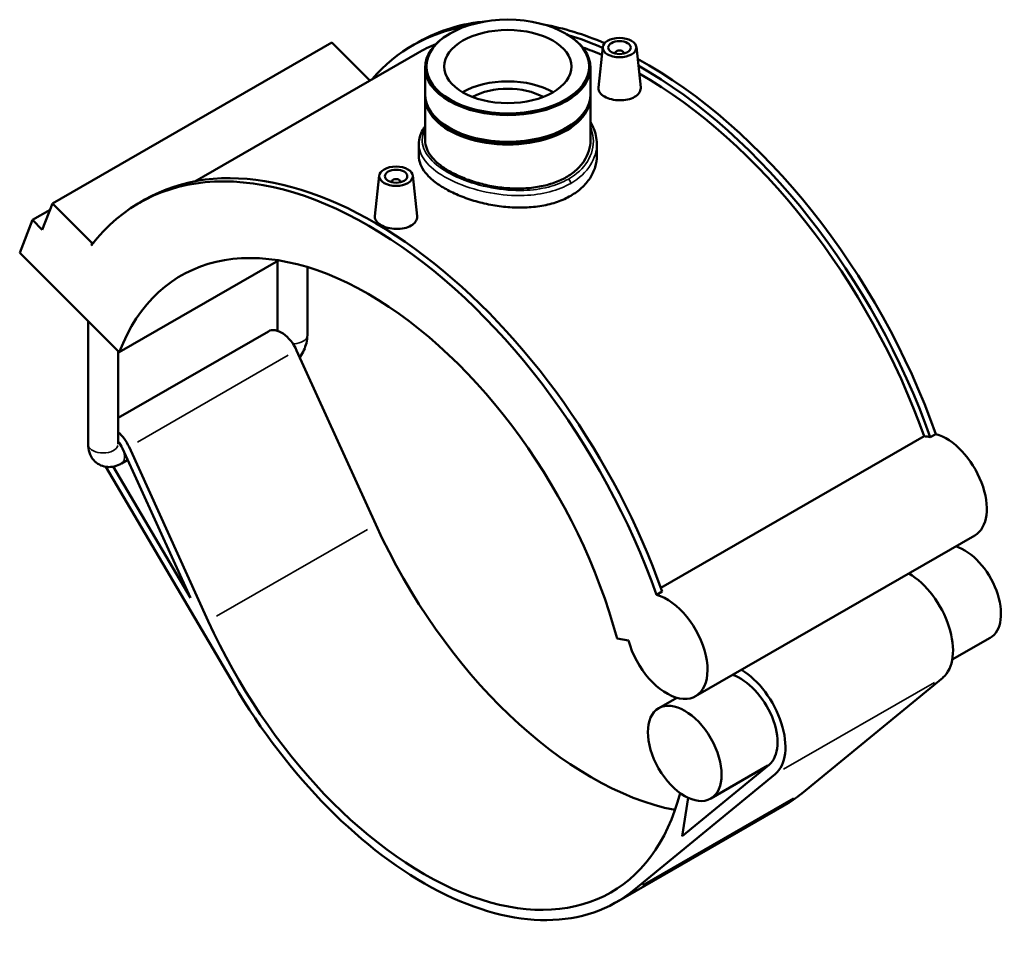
# Model space of a CAD drawing. Header units: inches. Extents: x -0.9 to 60.9, y -1.4 to 50.2.
# Tile 7 of 7: x 43.6 to 60.9, y 34.1 to 50.2. Entities that reach past the tile are written whole.
import ezdxf

# ---------------------------------------------------------------- set-up
doc = ezdxf.new("R2010")
doc.units = ezdxf.units.IN
doc.header["$MEASUREMENT"] = 0
doc.layers.add('Visible (ANSI)', color=7, linetype='Continuous', lineweight=50)
doc.layers.add('Visible Narrow (ANSI)', color=7, linetype='Continuous', lineweight=35)

msp = doc.modelspace()

# ---------------------------------------------------------------- linework, layer by layer
at = {"layer": 'Visible (ANSI)'}
for p, q in [((51.18, 49.933), (51.165, 49.924)), ((53.207, 49.933), (53.223, 49.924)), ((49.106, 49.774), (44.206, 46.952)), ((49.106, 49.774), (49.774, 49.109)), ((50.532, 49.727), (50.63, 49.784)), ((50.611, 49.591), (46.701, 47.339)), ((53.859, 49.697), (53.783, 48.987)), ((54.075, 49.59), (54.075, 49.582)), ((54.233, 49.59), (54.233, 49.582)), ((54.449, 49.697), (54.525, 48.988)), ((50.744, 49.336), (50.744, 48.868)), ((53.644, 49.336), (53.644, 48.868)), ((50.744, 48.82), (50.744, 48.055)), ((53.644, 48.82), (53.644, 48.055)), ((51.179, 48.272), (51.165, 48.28)), ((53.209, 48.272), (53.223, 48.28)), ((50.632, 47.996), (50.632, 47.786)), ((53.755, 47.996), (53.755, 47.786)), ((49.939, 47.439), (49.863, 46.73)), ((50.155, 47.325), (50.155, 47.332)), ((50.312, 47.325), (50.312, 47.332)), ((50.528, 47.439), (50.604, 46.731)), ((45.73, 46.962), (45.828, 47.018)), ((44.164, 46.842), (43.854, 46.663)), ((44.028, 46.489), (44.206, 46.952)), ((44.206, 46.952), (44.905, 46.256)), ((43.631, 46.084), (43.854, 46.663)), ((43.854, 46.663), (44.028, 46.489)), ((44.905, 46.256), (44.888, 46.211)), ((44.937, 46.274), (44.905, 46.256)), ((45.378, 44.344), (43.631, 46.084)), ((45.378, 44.344), (48.171, 45.953)), ((48.152, 44.716), (48.152, 45.941)), ((48.678, 44.638), (48.678, 45.835)), ((44.831, 42.725), (44.831, 44.889)), ((47.995, 44.706), (45.356, 43.187)), ((45.356, 42.725), (45.356, 44.365)), ((48.489, 44.373), (49.877, 41.317)), ((54.877, 40.206), (59.498, 42.867)), ((59.605, 42.849), (59.703, 42.905)), ((46.937, 39.624), (45.549, 42.68)), ((45.436, 42.652), (46.625, 40.033)), ((45.143, 42.33), (47.385, 38.515)), ((46.625, 40.033), (45.273, 42.333)), ((45.527, 42.451), (45.415, 42.387)), ((60.388, 41.126), (55.487, 38.304)), ((54.802, 40.083), (54.9, 40.14)), ((54.11, 39.315), (54.311, 39.284)), ((60.655, 39.33), (59.992, 38.948)), ((59.824, 38.63), (57.351, 36.599)), ((55.16, 38.277), (54.842, 38.094)), ((56.777, 37.102), (55.252, 35.849)), ((56.757, 37.086), (55.755, 36.509)), ((54.411, 34.906), (56.884, 36.937)), ((55.252, 35.849), (55.356, 36.523)), ((57.041, 36.385), (54.101, 34.691))]:
    msp.add_line(p, q, dxfattribs=at)
for centre, major_axis, ratio, start_param, end_param in [((54.644, 42.814), (-4.014, 6.97), 0.578093, 6.017956, 6.283185), ((54.546, 42.758), (-4.014, 6.97), 0.578093, 6.074645, 6.48154), ((52.194, 49.336), (-1.45, 0), 0.575862, 5.50164, 10.206324), ((54.644, 42.814), (-4.014, 6.97), 0.578093, 5.632354, 5.825836), ((54.546, 42.758), (-3.935, 6.833), 0.578093, 6.204576, 6.283185), ((54.546, 42.758), (4.014, -6.97), 0.578093, 2.479478, 2.587251), ((54.546, 42.758), (-3.935, 6.833), 0.578093, 5.625916, 5.687142), ((54.154, 49.59), (-0.0787, 0), 0.575862, 2.972903, 6.451874), ((54.644, 42.814), (-4.014, 6.97), 0.578093, 4.403461, 5.530089), ((54.546, 42.758), (4.014, -6.97), 0.578093, 1.261868, 2.369044), ((54.546, 42.758), (-3.935, 6.833), 0.578093, 4.406283, 5.508216), ((52.194, 48.451), (1.115, 0), 0.575862, 0.779143, 2.362449), ((52.194, 48.451), (0.892, 0), 0.575862, 0.801261, 2.340332), ((52.194, 48.82), (-1.45, 0), 0.575862, 6.254268, 9.453695), ((52.194, 48.868), (1.45, 0), 0.575862, 3.141593, 6.283185), ((52.194, 48.836), (-1.43, 0), 0.575862, 0.341681, 2.799911), ((52.194, 48.852), (-1.43, 0), 0.575862, 0.781546, 2.360047), ((49.744, 39.992), (-4.014, 6.97), 0.578093, 4.403461, 6.523097), ((49.842, 40.049), (-4.014, 6.97), 0.578093, 4.403461, 6.283185), ((50.234, 47.332), (-0.0787, 0), 0.575862, 2.972903, 6.451874), ((49.744, 39.992), (-3.279, 5.694), 0.578093, 4.27799, 6.721451), ((48.224, 44.308), (-0.23, 0.399), 0.578093, 4.547066, 6.283185), ((45.284, 42.615), (-0.23, 0.399), 0.578093, 4.547066, 5.275437), ((59.785, 41.945), (-0.504, 0.876), 0.578093, 5.755193, 5.912933), ((59.883, 42.002), (0.504, -0.876), 0.578093, 0, 2.6136), ((45.284, 42.615), (0.131, -0.228), 0.578093, 1.405474, 1.958351), ((53.664, 42.25), (3.279, -5.694), 0.578093, 4.547066, 5.820235), ((60.199, 40.123), (0.457, -0.793), 0.578093, 0, 2.579834), ((59.218, 39.559), (0.555, -0.964), 0.578093, 0.096056, 2.341012), ((54.983, 39.18), (0.504, -0.876), 0.578093, 4.27799, 8.896785), ((50.724, 40.557), (3.279, -5.694), 0.578093, 4.547066, 6.813999), ((56.278, 37.866), (0.555, -0.964), 0.578093, 0.096056, 2.341012), ((56.278, 37.866), (0.457, -0.793), 0.578093, 0.096056, 2.579834), ((50.724, 40.557), (3.377, -5.865), 0.578093, 4.727678, 6.379241), ((53.664, 42.25), (3.377, -5.865), 0.578093, 0, 0.096056)]:
    msp.add_ellipse(centre, major_axis=major_axis, ratio=ratio, start_param=start_param, end_param=end_param, dxfattribs=at)
for centre, major_axis, ratio in [((52.194, 49.354), (-1.428, 0), 0.575862), ((52.194, 49.354), (1.115, 0), 0.575862), ((54.154, 49.686), (-0.295, 0), 0.575862), ((54.154, 49.686), (0.197, 0), 0.575862), ((50.234, 47.429), (0.295, 0), 0.575862), ((50.234, 47.429), (0.197, 0), 0.575862), ((55.298, 37.301), (-0.457, 0.793), 0.578093)]:
    msp.add_ellipse(centre, major_axis=major_axis, ratio=ratio, dxfattribs=at)
for points, knots in [([(54.417, 48.82), (54.384, 48.801), (54.342, 48.785), (54.25, 48.764), (54.201, 48.76), (54.107, 48.762), (54.058, 48.768), (53.966, 48.791), (53.924, 48.808), (53.859, 48.846), (53.83, 48.87), (53.792, 48.921), (53.782, 48.949), (53.782, 48.979), (53.783, 48.983), (53.783, 48.987)], [0, 0, 0, 0, 0.355525, 0.355525, 0.711051, 0.711051, 1.066409, 1.066409, 1.421766, 1.421766, 1.777124, 1.777124, 2.132482, 2.132482, 2.189716, 2.189716, 2.189716, 2.189716]), ([(54.525, 48.988), (54.525, 48.984), (54.525, 48.979), (54.525, 48.947), (54.516, 48.917), (54.478, 48.863), (54.45, 48.839), (54.417, 48.82)], [4.9180377, 4.9180377, 4.9180377, 4.9180377, 4.9760146, 4.9760146, 5.33154, 5.33154, 5.6870654, 5.6870654, 5.6870654, 5.6870654]), ([(53.644, 48.381), (53.663, 48.35), (53.679, 48.319), (53.714, 48.24), (53.729, 48.192), (53.75, 48.095), (53.755, 48.046), (53.755, 47.996)], [31.535522, 31.535522, 31.535522, 31.535522, 31.902427, 31.902427, 32.427524, 32.427524, 32.95262, 32.95262, 32.95262, 32.95262]), ([(50.632, 47.996), (50.632, 48.038), (50.638, 48.08), (50.662, 48.164), (50.681, 48.205), (50.716, 48.266), (50.729, 48.286), (50.744, 48.305)], [20.969826, 20.969826, 20.969826, 20.969826, 21.515359, 21.515359, 22.07948, 22.07948, 22.363459, 22.363459, 22.363459, 22.363459]), ([(53.644, 48.055), (53.644, 47.996), (53.635, 47.935), (53.598, 47.814), (53.57, 47.755), (53.497, 47.642), (53.45, 47.588), (53.344, 47.492), (53.283, 47.448), (53.154, 47.374), (53.082, 47.341), (52.923, 47.285), (52.837, 47.262), (52.659, 47.23), (52.566, 47.219), (52.379, 47.211), (52.285, 47.213), (52.103, 47.226), (52.009, 47.238), (51.822, 47.272), (51.729, 47.294), (51.55, 47.347), (51.464, 47.377), (51.306, 47.444), (51.233, 47.48), (51.104, 47.554), (51.044, 47.595), (50.937, 47.681), (50.891, 47.726), (50.817, 47.819), (50.789, 47.867), (50.753, 47.962), (50.744, 48.009), (50.744, 48.055)], [8.342039, 8.342039, 8.342039, 8.342039, 9.037225, 9.037225, 9.73241, 9.73241, 10.427596, 10.427596, 11.122782, 11.122782, 11.817967, 11.817967, 12.513153, 12.513153, 13.208339, 13.208339, 13.903524, 13.903524, 14.598686, 14.598686, 15.293848, 15.293848, 15.98901, 15.98901, 16.684173, 16.684173, 17.379335, 17.379335, 18.074497, 18.074497, 18.769659, 18.769659, 19.464821, 19.464821, 19.464821, 19.464821]), ([(53.298, 47.086), (53.228, 47.046), (53.15, 47.01), (52.979, 46.95), (52.887, 46.927), (52.694, 46.893), (52.594, 46.883), (52.393, 46.876), (52.292, 46.879), (52.096, 46.895), (51.995, 46.908), (51.793, 46.947), (51.693, 46.971), (51.501, 47.029), (51.408, 47.062), (51.238, 47.135), (51.159, 47.174), (51.02, 47.254), (50.955, 47.297), (50.84, 47.389), (50.791, 47.438), (50.711, 47.537), (50.681, 47.587), (50.642, 47.688), (50.632, 47.738), (50.632, 47.786)], [0, 0, 0, 0, 0.749108, 0.749108, 1.498217, 1.498217, 2.247325, 2.247325, 2.996433, 2.996433, 3.745501, 3.745501, 4.494569, 4.494569, 5.243637, 5.243637, 5.992705, 5.992705, 6.741773, 6.741773, 7.490841, 7.490841, 8.239909, 8.239909, 8.988977, 8.988977, 8.988977, 8.988977]), ([(53.755, 47.786), (53.755, 47.722), (53.746, 47.655), (53.706, 47.523), (53.676, 47.458), (53.597, 47.336), (53.547, 47.278), (53.432, 47.173), (53.367, 47.126), (53.298, 47.086)], [20.974387, 20.974387, 20.974387, 20.974387, 21.723495, 21.723495, 22.472604, 22.472604, 23.221712, 23.221712, 23.97082, 23.97082, 23.97082, 23.97082]), ([(50.497, 46.562), (50.464, 46.543), (50.422, 46.527), (50.33, 46.507), (50.28, 46.502), (50.187, 46.504), (50.137, 46.511), (50.046, 46.534), (50.004, 46.551), (49.938, 46.589), (49.91, 46.612), (49.872, 46.664), (49.862, 46.691), (49.862, 46.721), (49.862, 46.726), (49.863, 46.73)], [2.843533, 2.843533, 2.843533, 2.843533, 3.199058, 3.199058, 3.554584, 3.554584, 3.909941, 3.909941, 4.265299, 4.265299, 4.620657, 4.620657, 4.976015, 4.976015, 5.033249, 5.033249, 5.033249, 5.033249]), ([(50.604, 46.731), (50.605, 46.726), (50.605, 46.722), (50.605, 46.689), (50.596, 46.66), (50.558, 46.606), (50.53, 46.581), (50.497, 46.562)], [7.7615704, 7.7615704, 7.7615704, 7.7615704, 7.8195473, 7.8195473, 8.1750727, 8.1750727, 8.5305982, 8.5305982, 8.5305982, 8.5305982]), ([(48.544, 44.253), (48.546, 44.256), (48.549, 44.259), (48.576, 44.299), (48.599, 44.337), (48.636, 44.417), (48.65, 44.459), (48.671, 44.546), (48.678, 44.591), (48.678, 44.638)], [3.7413478, 3.7413478, 3.7413478, 3.7413478, 3.7699112, 3.7699112, 4.0840704, 4.0840704, 4.3982297, 4.3982297, 4.712389, 4.712389, 4.712389, 4.712389]), ([(44.831, 42.725), (44.831, 42.678), (44.837, 42.629), (44.869, 42.534), (44.893, 42.488), (44.956, 42.416), (44.99, 42.388), (45.064, 42.349), (45.102, 42.337), (45.18, 42.324), (45.22, 42.325), (45.303, 42.337), (45.344, 42.351), (45.393, 42.374), (45.404, 42.38), (45.415, 42.387)], [1.570796, 1.570796, 1.570796, 1.570796, 1.884956, 1.884956, 2.165302, 2.165302, 2.376675, 2.376675, 2.573433, 2.573433, 2.788404, 2.788404, 3.055322, 3.055322, 3.141593, 3.141593, 3.141593, 3.141593])]:
    msp.add_open_spline(points, degree=3, knots=knots, dxfattribs=at)
at = {"layer": 'Visible Narrow (ANSI)'}
for p, q in [((48.342, 44.288), (45.696, 42.764)), ((49.73, 41.232), (47.084, 39.708)), ((59.677, 38.546), (57.031, 37.022)), ((57.204, 36.514), (54.558, 34.99))]:
    msp.add_line(p, q, dxfattribs=at)
for centre, major_axis, ratio, start_param, end_param in [((53.251, 47.331), (-0.0334, 0.058), 0.578093, 3.998225, 5.245629), ((48.415, 44.638), (0.263, 0), 0.575862, 4.831692, 6.206791), ((45.094, 42.725), (0.263, 0), 0.575862, 3.298672, 6.126106), ((45.284, 42.615), (0.131, -0.228), 0.578093, 0.070274, 1.3352)]:
    msp.add_ellipse(centre, major_axis=major_axis, ratio=ratio, start_param=start_param, end_param=end_param, dxfattribs=at)
for points, knots in [([(53.259, 47.38), (53.156, 47.32), (53.038, 47.273), (52.774, 47.205), (52.627, 47.185), (52.289, 47.174), (52.095, 47.19), (51.715, 47.262), (51.528, 47.318), (51.197, 47.457), (51.053, 47.541), (50.835, 47.72), (50.759, 47.815), (50.68, 48.017), (50.684, 48.124), (50.736, 48.236), (50.74, 48.243), (50.744, 48.251)], [11.982789, 11.982789, 11.982789, 11.982789, 13.096054, 13.096054, 14.271007, 14.271007, 15.726058, 15.726058, 17.232082, 17.232082, 18.7499, 18.7499, 20.245382, 20.245382, 21.859632, 21.859632, 21.982256, 21.982256, 21.982256, 21.982256]), ([(53.644, 48.294), (53.67, 48.23), (53.687, 48.162), (53.704, 47.956), (53.669, 47.815), (53.517, 47.569), (53.403, 47.462), (53.259, 47.38)], [31.971502, 31.971502, 31.971502, 31.971502, 32.765425, 32.765425, 34.394703, 34.394703, 35.948366, 35.948366, 35.948366, 35.948366]), ([(50.632, 47.996), (50.632, 47.947), (50.642, 47.897), (50.699, 47.746), (50.777, 47.647), (51.003, 47.46), (51.152, 47.374), (51.495, 47.23), (51.689, 47.172), (52.085, 47.1), (52.286, 47.084), (52.638, 47.098), (52.791, 47.12), (53.067, 47.192), (53.19, 47.242), (53.298, 47.304)], [-20.969826, -20.969826, -20.969826, -20.969826, -20.245382, -20.245382, -18.7499, -18.7499, -17.232082, -17.232082, -15.726058, -15.726058, -14.271007, -14.271007, -13.096054, -13.096054, -11.982789, -11.982789, -11.982789, -11.982789]), ([(53.298, 47.304), (53.448, 47.39), (53.567, 47.501), (53.718, 47.742), (53.755, 47.869), (53.755, 47.996)], [-35.948366, -35.948366, -35.948366, -35.948366, -34.394703, -34.394703, -32.95262, -32.95262, -32.95262, -32.95262])]:
    msp.add_open_spline(points, degree=3, knots=knots, dxfattribs=at)

doc.saveas('drawing.dxf')
